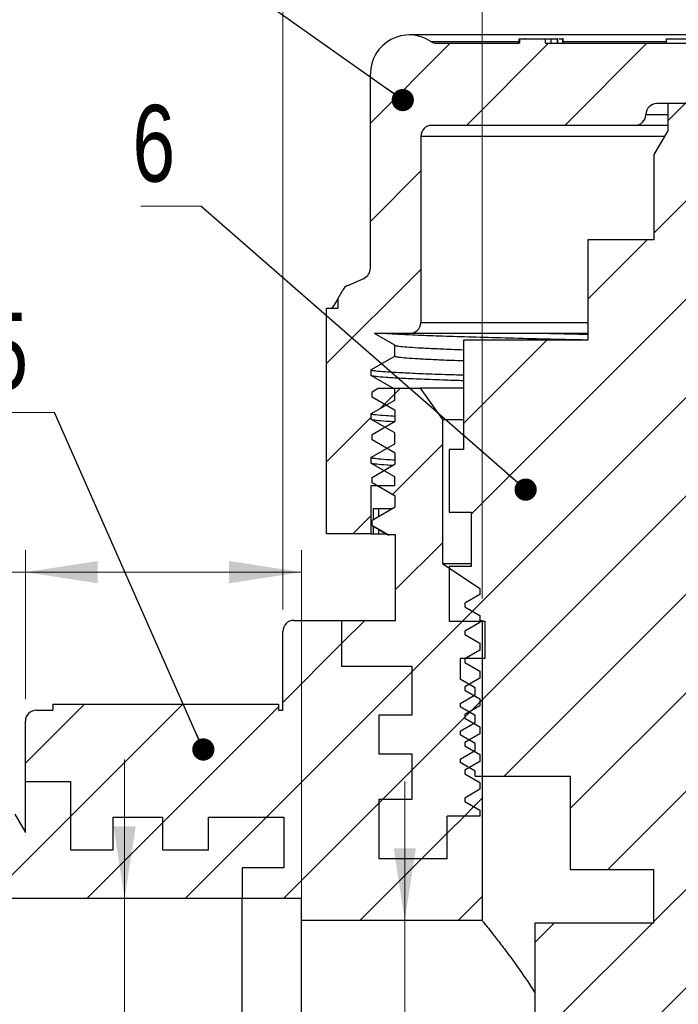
# Model space of a CAD drawing. Header units: millimetres. Extents: x 0 to 420, y 0 to 297.
# Tile 54 of 68: x 261 to 291, y 227 to 272. Entities that reach past the tile are written whole.
import ezdxf

# ---------------------------------------------------------------- set-up
doc = ezdxf.new("R2010")
doc.units = ezdxf.units.MM
doc.styles.add('SLDTEXTSTYLE0', font='TXT', dxfattribs={"width": 0.75})
doc.dimstyles.new('SLDDIMSTYLE0', dxfattribs={"dimtxt": 3.5, "dimasz": 3.302, "dimexe": 0, "dimexo": 0.0625, "dimgap": 0.875, "dimtad": 1, "dimrnd": 1e-09, "dimzin": 12, "dimdsep": 46, "dimtxsty": 'SLDTEXTSTYLE0', "dimsah": 1, "dimcen": 0.09, "dimadec": 0, "dimazin": 3, "dimtfac": 1, "dimtmove": 0, "dimatfit": 0, "dimfxl": 0, "dimfrac": 2, "dimtolj": 1, "dimtzin": 12, "dimarcsym": 0})
doc.dimstyles.new('SLDDIMSTYLE1', dxfattribs={"dimtxt": 3.5, "dimasz": 3.302, "dimexe": 0, "dimexo": 0.0625, "dimgap": 0.875, "dimtad": 1, "dimrnd": 1e-09, "dimzin": 12, "dimdsep": 46, "dimtxsty": 'SLDTEXTSTYLE0', "dimsah": 1, "dimcen": 0.09, "dimadec": 0, "dimazin": 3, "dimtfac": 1, "dimtofl": 0, "dimtmove": 0, "dimatfit": 3, "dimfxl": 0, "dimfrac": 2, "dimtolj": 1, "dimtzin": 12, "dimarcsym": 0})
doc.dimstyles.new('SLDDIMSTYLE5', dxfattribs={"dimtxt": 0.18, "dimasz": 1.016, "dimexe": 0, "dimexo": 0.0625, "dimgap": 0, "dimtad": 0, "dimtih": 1, "dimtoh": 1, "dimdec": 0, "dimrnd": 1e-09, "dimzin": 0, "dimdsep": 46, "dimtxsty": 'Standard', "dimblk1": 'DOT', "dimblk2": 'DOT', "dimsah": 1, "dimcen": 0.09, "dimadec": 0, "dimazin": 0, "dimtfac": 1.016, "dimtdec": 0, "dimtofl": 0, "dimtmove": 0, "dimatfit": 3, "dimldrblk": 'DOT', "dimfxl": 0, "dimfrac": 2, "dimtolj": 1, "dimtzin": 0, "dimarcsym": 0})

# ---------------------------------------------------------------- blocks, each defined once
blk = doc.blocks.new('_D_34')
at = {"color": 7, "linetype": 'Continuous', "lineweight": 0}
for p, q in [((272.634, 245.45), (272.634, 282.673)), ((310.634, 245.45), (310.634, 282.673)), ((310.634, 281.673), (272.634, 281.673))]:
    blk.add_line(p, q, dxfattribs=at)
at = {"color": 7, "linetype": 'Continuous', "lineweight": 18}
for points in [[(272.634, 281.673), (275.936, 281.165), (275.936, 282.181)], [(310.634, 281.673), (307.332, 282.181), (307.332, 281.165)]]:
    blk.add_solid(points, dxfattribs=at)
at = {"color": 7, "linetype": 'Continuous', "lineweight": 18, "char_height": 3.5, "attachment_point": 1, "style": 'SLDTEXTSTYLE0'}
for s, insert in [('%%c', (285.479, 286.185)), ('38', (290.758, 286.239))]:
    blk.add_mtext(s, dxfattribs=dict(at, insert=insert))
blk = doc.blocks.new('_D_36')
at = {"color": 7, "linetype": 'Continuous', "lineweight": 0}
for p, q in [((265.412, 232.25), (265.412, 238.6)), ((269.784, 232.25), (264.412, 232.25)), ((265.412, 232.25), (265.412, 214.25)), ((269.784, 214.25), (264.412, 214.25)), ((265.412, 214.25), (265.412, 207.9))]:
    blk.add_line(p, q, dxfattribs=at)
at = {"color": 7, "linetype": 'Continuous', "lineweight": 18}
for points in [[(265.412, 232.25), (265.92, 235.552), (264.904, 235.552)], [(265.412, 214.25), (264.904, 210.948), (265.92, 210.948)]]:
    blk.add_solid(points, dxfattribs=at)
at = {"color": 7, "linetype": 'Continuous', "lineweight": 18, "char_height": 3.5, "attachment_point": 1, "rotation": 90, "style": 'SLDTEXTSTYLE0'}
for s, insert in [('18', (260.846, 223.243)), ('%%c', (260.9, 217.964))]:
    blk.add_mtext(s, dxfattribs=dict(at, insert=insert))
blk = doc.blocks.new('_D_37')
at = {"color": 7, "linetype": 'Continuous', "lineweight": 0}
for p, q in [((278.203, 231.25), (278.203, 237.6)), ((278.203, 231.25), (278.203, 215.25)), ((278.203, 215.25), (278.203, 208.9))]:
    blk.add_line(p, q, dxfattribs=at)
at = {"color": 7, "linetype": 'Continuous', "lineweight": 18}
for points in [[(278.203, 231.25), (278.711, 234.552), (277.695, 234.552)], [(278.203, 215.25), (277.695, 211.948), (278.711, 211.948)]]:
    blk.add_solid(points, dxfattribs=at)
at = {"color": 7, "linetype": 'Continuous', "lineweight": 18, "char_height": 3.5, "attachment_point": 1, "rotation": 90, "style": 'SLDTEXTSTYLE0'}
for s, insert in [('16', (273.637, 222.931)), ('%%c', (273.691, 217.652))]:
    blk.add_mtext(s, dxfattribs=dict(at, insert=insert))
blk = doc.blocks.new('_D_38')
at = {"color": 7, "linetype": 'Continuous', "lineweight": 0}
for p, q in [((260.884, 241.35), (260.884, 248.151)), ((273.484, 232.25), (273.484, 248.151)), ((260.884, 247.151), (249.926, 247.151)), ((273.484, 247.151), (260.884, 247.151))]:
    blk.add_line(p, q, dxfattribs=at)
at = {"color": 7, "linetype": 'Continuous', "lineweight": 18}
for points in [[(260.884, 247.151), (264.186, 246.643), (264.186, 247.659)], [(273.484, 247.151), (270.182, 247.659), (270.182, 246.643)]]:
    blk.add_solid(points, dxfattribs=at)
at = {"color": 7, "linetype": 'Continuous', "lineweight": 18, "insert": (249.926, 251.662), "char_height": 3.5, "attachment_point": 1, "style": 'SLDTEXTSTYLE0'}
blk.add_mtext('12,60', dxfattribs=at)
blk = doc.blocks.new('_D_40')
at = {"color": 7, "linetype": 'Continuous', "lineweight": 0}
for p, q in [((281.734, 245.95), (281.734, 276.539)), ((301.534, 245.95), (301.534, 276.539)), ((281.734, 275.539), (275.384, 275.539)), ((301.534, 275.539), (281.734, 275.539)), ((301.534, 275.539), (307.884, 275.539))]:
    blk.add_line(p, q, dxfattribs=at)
at = {"color": 7, "linetype": 'Continuous', "lineweight": 18}
for points in [[(281.734, 275.539), (278.432, 276.047), (278.432, 275.031)], [(301.534, 275.539), (304.836, 275.031), (304.836, 276.047)]]:
    blk.add_solid(points, dxfattribs=at)
at = {"color": 7, "linetype": 'Continuous', "lineweight": 18, "char_height": 3.5, "attachment_point": 1, "style": 'SLDTEXTSTYLE0'}
for s, insert in [('%%c', (281.126, 280.051)), ('19,80', (286.404, 280.104))]:
    blk.add_mtext(s, dxfattribs=dict(at, insert=insert))
blk = doc.blocks.new('SW_NOTE_0_12')
at = {"color": 0, "linetype": 'Continuous', "lineweight": 0}
blk.add_line((-2.738, 0), (0, 0), dxfattribs=at)
at = {"color": 0, "linetype": 'Continuous', "lineweight": 0, "insert": (-3.152, 4.551), "char_height": 3.5, "attachment_point": 1, "style": 'SLDTEXTSTYLE0'}
blk.add_mtext('5', dxfattribs=at)
blk = doc.blocks.new('_Dot')
at = {"color": 0, "linetype": 'ByBlock', "lineweight": -2}
blk.add_line((-0.5, 0), (-1, 0), dxfattribs=at)
at = {"color": 0, "linetype": 'ByBlock', "const_width": 0.5}
blk.add_lwpolyline([(-0.25, 0, 1), (0.25, 0, 1)], format="xyb", close=True, dxfattribs=at)
blk = doc.blocks.new('SW_NOTE_0_13')
at = {"color": 0, "linetype": 'Continuous', "lineweight": 0}
blk.add_line((-2.738, 0), (0, 0), dxfattribs=at)
at = {"color": 0, "linetype": 'Continuous', "lineweight": 0, "insert": (-3.123, 4.615), "char_height": 3.5, "attachment_point": 1, "style": 'SLDTEXTSTYLE0'}
blk.add_mtext('6', dxfattribs=at)

msp = doc.modelspace()

# ---------------------------------------------------------------- hatches: boundary and pattern name
at = {"linetype": 'Continuous', "lineweight": 18}
h = msp.add_hatch(dxfattribs=at)
h.set_pattern_fill('ANSI31', style=0)
edge = h.paths.add_edge_path(flags=0)
edge.add_line((308.63365, 259.19463), (308.1263, 259.19463))
edge.add_line((308.1263, 259.19463), (308.1263, 259.63497))
edge.add_line((308.1263, 259.63497), (307.90006, 260.02977))
edge.add_arc((307.46624, 259.78118), 0.5, 29.814163, 66.210876)
edge.add_line((307.66793, 260.2387), (306.93197, 260.56313))
edge.add_arc((307.13365, 261.02065), 0.5, 180, 246.210876, ccw=False)
edge.add_line((306.63365, 261.02065), (306.63365, 269.89895))
edge.add_arc((304.85929, 269.89895), 1.77436, 0, 123.539843)
edge.add_arc((303.60267, 271.79463), 0.5, 270, 303.539843, ccw=False)
edge.add_line((303.60267, 271.29463), (301.33365, 271.29463))
edge.add_line((301.33365, 271.29463), (301.33365, 271.49463))
edge.add_line((301.33365, 271.49463), (300.83365, 271.49463))
edge.add_line((300.83365, 271.49463), (300.83365, 271.29463))
edge.add_line((300.83365, 271.29463), (284.62371, 271.29463))
edge.add_line((284.62371, 271.29463), (284.62371, 271.49463))
edge.add_line((284.62371, 271.49463), (283.43355, 271.49463))
edge.add_line((283.43355, 271.49463), (283.43355, 271.29463))
edge.add_line((283.43355, 271.29463), (279.66464, 271.29463))
edge.add_arc((279.66464, 271.79463), 0.5, 236.460157, 270, ccw=False)
edge.add_arc((278.40801, 269.89895), 1.77436, 56.460157, 180)
edge.add_line((276.63365, 269.89895), (276.63365, 261.02065))
edge.add_arc((276.13365, 261.02065), 0.5, 293.789124, 360, ccw=False)
edge.add_line((276.33534, 260.56313), (275.59938, 260.2387))
edge.add_arc((275.80106, 259.78118), 0.5, 113.789124, 150.185837)
edge.add_line((275.36724, 260.02977), (275.14101, 259.63497))
edge.add_line((275.14101, 259.63497), (275.14101, 259.19463))
edge.add_line((275.14101, 259.19463), (274.63365, 259.19463))
edge.add_line((274.63365, 259.19463), (274.63365, 248.89463))
edge.add_line((274.63365, 248.89463), (276.65865, 248.89463))
edge.add_line((276.65865, 248.89463), (276.65865, 251.09463))
edge.add_line((276.65865, 251.09463), (277.74118, 251.09463))
edge.add_line((277.74118, 251.09463), (277.74118, 251.50834))
edge.add_line((277.74118, 251.50834), (276.65865, 252.13334))
edge.add_line((276.65865, 252.13334), (276.65865, 252.38334))
edge.add_line((276.65865, 252.38334), (277.74118, 253.00834))
edge.add_line((277.74118, 253.00834), (277.74118, 253.50834))
edge.add_line((277.74118, 253.50834), (276.65865, 254.13334))
edge.add_line((276.65865, 254.13334), (276.65865, 254.38334))
edge.add_line((276.65865, 254.38334), (277.74118, 255.00834))
edge.add_line((277.74118, 255.00834), (277.74118, 255.50834))
edge.add_line((277.74118, 255.50834), (276.65865, 256.13334))
edge.add_line((276.65865, 256.13334), (276.65865, 256.38334))
edge.add_line((276.65865, 256.38334), (277.74118, 257.00834))
edge.add_line((277.74118, 257.00834), (277.74118, 257.50834))
edge.add_line((277.74118, 257.50834), (276.8123, 258.04463))
edge.add_line((276.8123, 258.04463), (278.43365, 258.04463))
edge.add_arc((278.43365, 258.54463), 0.5, 270, 360)
edge.add_line((278.93365, 258.54463), (278.93365, 267.04463))
edge.add_arc((279.43365, 267.04463), 0.5, 90, 180, ccw=False)
edge.add_line((279.43365, 267.54463), (288.70865, 267.54463))
edge.add_arc((288.70865, 268.04463), 0.5, 270, 360)
edge.add_arc((289.70865, 268.04463), 0.5, 90, 180, ccw=False)
edge.add_line((289.70865, 268.54463), (293.55865, 268.54463))
edge.add_arc((293.55865, 268.04463), 0.5, 0, 90, ccw=False)
edge.add_arc((294.55865, 268.04463), 0.5, 180, 270)
edge.add_line((294.55865, 267.54463), (303.83365, 267.54463))
edge.add_arc((303.83365, 267.04463), 0.5, 0, 90, ccw=False)
edge.add_line((304.33365, 267.04463), (304.33365, 258.54463))
edge.add_arc((304.83365, 258.54463), 0.5, 180, 270)
edge.add_line((304.83365, 258.04463), (305.52612, 258.04463))
edge.add_line((305.52612, 258.04463), (305.52612, 258.00834))
edge.add_line((305.52612, 258.00834), (306.60865, 257.38334))
edge.add_line((306.60865, 257.38334), (306.60865, 257.13334))
edge.add_line((306.60865, 257.13334), (305.52612, 256.50834))
edge.add_line((305.52612, 256.50834), (305.52612, 256.00834))
edge.add_line((305.52612, 256.00834), (306.60865, 255.38334))
edge.add_line((306.60865, 255.38334), (306.60865, 255.13334))
edge.add_line((306.60865, 255.13334), (305.52612, 254.50834))
edge.add_line((305.52612, 254.50834), (305.52612, 254.00834))
edge.add_line((305.52612, 254.00834), (306.60865, 253.38334))
edge.add_line((306.60865, 253.38334), (306.60865, 253.13334))
edge.add_line((306.60865, 253.13334), (305.52612, 252.50834))
edge.add_line((305.52612, 252.50834), (305.52612, 252.00834))
edge.add_line((305.52612, 252.00834), (306.60865, 251.38334))
edge.add_line((306.60865, 251.38334), (306.60865, 251.13334))
edge.add_line((306.60865, 251.13334), (306.54161, 251.09463))
edge.add_line((306.54161, 251.09463), (306.60865, 251.09463))
edge.add_line((306.60865, 251.09463), (306.60865, 248.89463))
edge.add_line((306.60865, 248.89463), (308.63365, 248.89463))
edge.add_line((308.63365, 248.89463), (308.63365, 259.19463))
h = msp.add_hatch(dxfattribs=at)
h.set_pattern_fill('ANSI31', style=0)
h.paths.add_polyline_path([(301.84625, 240.91949), (301.84625, 241.23699), (302.53365, 241.63387), (302.53365, 241.79262), (301.84625, 242.18949), (301.84625, 242.50699), (302.53365, 242.90387), (302.53365, 243.21463), (301.40865, 243.21463), (301.40865, 244.91463), (303.03365, 244.91463), (303.03365, 247.41463), (302.03365, 247.41463), (302.03365, 249.89463), (303.03365, 249.89463), (303.03365, 252.74463), (302.38365, 252.74463), (302.38365, 257.74463), (296.71365, 257.74463), (296.71365, 262.32463), (293.69865, 262.32463), (293.69865, 266.2209), (293.05865, 267.29463), (293.05865, 268.54463), (290.20865, 268.54463), (290.20865, 267.29463), (289.56865, 266.2209), (289.56865, 262.32463), (286.55365, 262.32463), (286.55365, 257.74463), (280.88365, 257.74463), (280.88365, 252.74463), (280.23365, 252.74463), (280.23365, 249.89463), (281.23365, 249.89463), (281.23365, 247.41463), (280.23365, 247.41463), (280.23365, 244.91463), (281.85865, 244.91463), (281.85865, 243.21463), (280.73365, 243.21463), (280.73365, 242.26887), (281.42106, 241.87199), (281.42106, 241.55449), (280.73365, 241.15762), (280.73365, 240.99887), (281.42106, 240.60199), (281.42106, 240.28449), (280.73365, 239.88762), (280.73365, 239.72887), (281.42106, 239.33199), (281.42106, 239.01449), (280.73365, 238.61762), (280.73365, 238.45887), (281.42106, 238.06199), (281.42106, 237.83463), (285.75865, 237.83463), (285.75865, 233.58463), (289.55865, 233.58463), (289.55865, 231.13463), (284.13365, 231.13463), (284.13365, 226.83463), (286.21196, 226.83463), (289.55865, 224.02853), (291.63365, 223.30463), (293.70865, 224.02853), (297.05535, 226.83463), (299.13365, 226.83463), (299.13365, 231.13463), (293.70865, 231.13463), (293.70865, 233.58463), (297.50865, 233.58463), (297.50865, 237.83463), (302.53365, 237.83463), (302.53365, 237.98262), (301.84625, 238.37949), (301.84625, 238.69699), (302.53365, 239.09387), (302.53365, 239.25262), (301.84625, 239.64949), (301.84625, 239.96699), (302.53365, 240.36387), (302.53365, 240.52262)], flags=0)
h = msp.add_hatch(dxfattribs=at)
h.set_pattern_fill('ANSI31', style=0)
h.paths.add_polyline_path([(281.63365, 246.40029), (279.92365, 247.55029), (279.92365, 254.12471), (278.90865, 255.55029), (276.99265, 255.55029), (276.70865, 255.38632), (276.70865, 255.14209), (277.7662, 254.53151), (277.7662, 254.04305), (276.70865, 253.43248), (276.70865, 253.18824), (277.7662, 252.57767), (277.7662, 252.08921), (276.70865, 251.47863), (276.70865, 251.2344), (277.7662, 250.62382), (277.7662, 250.13536), (276.70865, 249.52478), (276.70865, 249.28055), (277.45389, 248.85029), (277.78365, 248.85029), (277.78365, 244.95029), (275.33365, 244.95029), (275.33365, 242.85029), (278.53365, 242.85029), (278.53365, 240.64029), (277.03365, 240.64029), (277.03365, 238.84029), (278.53365, 238.84029), (278.53365, 236.79029), (277.03365, 236.79029), (277.03365, 234.07029), (280.13365, 234.07029), (280.13365, 236.02029), (281.63365, 236.02029), (281.63365, 236.28605), (280.94625, 236.68293), (280.94625, 236.84168), (281.63365, 237.23855), (281.63365, 237.55605), (280.94625, 237.95293), (280.94625, 238.11168), (281.63365, 238.50855), (281.63365, 238.82605), (280.94625, 239.22293), (280.94625, 239.38168), (281.63365, 239.77855), (281.63365, 240.09605), (280.94625, 240.49293), (280.94625, 240.65168), (281.63365, 241.04855), (281.63365, 241.36605), (280.94625, 241.76293), (280.94625, 241.92168), (281.63365, 242.31855), (281.63365, 242.63605), (280.94625, 243.03293), (280.94625, 243.19168), (281.63365, 243.58855), (281.63365, 243.90605), (280.94625, 244.30293), (280.94625, 244.46168), (281.63365, 244.85855), (281.63365, 245.17605), (280.94625, 245.57293), (280.94625, 245.73168), (281.63365, 246.12855)], flags=0)
h = msp.add_hatch(dxfattribs=at)
h.set_pattern_fill('ANSI31', style=0)
edge = h.paths.add_edge_path(flags=0)
edge.add_line((273.48365, 231.25029), (281.73365, 231.25029))
edge.add_line((281.73365, 231.25029), (281.73365, 244.95029))
edge.add_line((281.73365, 244.95029), (281.63365, 244.95029))
edge.add_line((281.63365, 244.95029), (281.63365, 244.85855))
edge.add_line((281.63365, 244.85855), (280.94625, 244.46168))
edge.add_line((280.94625, 244.46168), (280.94625, 244.30293))
edge.add_line((280.94625, 244.30293), (281.63365, 243.90605))
edge.add_line((281.63365, 243.90605), (281.63365, 243.58855))
edge.add_line((281.63365, 243.58855), (280.94625, 243.19168))
edge.add_line((280.94625, 243.19168), (280.94625, 243.03293))
edge.add_line((280.94625, 243.03293), (281.63365, 242.63605))
edge.add_line((281.63365, 242.63605), (281.63365, 242.31855))
edge.add_line((281.63365, 242.31855), (280.94625, 241.92168))
edge.add_line((280.94625, 241.92168), (280.94625, 241.76293))
edge.add_line((280.94625, 241.76293), (281.63365, 241.36605))
edge.add_line((281.63365, 241.36605), (281.63365, 241.04855))
edge.add_line((281.63365, 241.04855), (280.94625, 240.65168))
edge.add_line((280.94625, 240.65168), (280.94625, 240.49293))
edge.add_line((280.94625, 240.49293), (281.63365, 240.09605))
edge.add_line((281.63365, 240.09605), (281.63365, 239.77855))
edge.add_line((281.63365, 239.77855), (280.94625, 239.38168))
edge.add_line((280.94625, 239.38168), (280.94625, 239.22293))
edge.add_line((280.94625, 239.22293), (281.63365, 238.82605))
edge.add_line((281.63365, 238.82605), (281.63365, 238.50855))
edge.add_line((281.63365, 238.50855), (280.94625, 238.11168))
edge.add_line((280.94625, 238.11168), (280.94625, 237.95293))
edge.add_line((280.94625, 237.95293), (281.63365, 237.55605))
edge.add_line((281.63365, 237.55605), (281.63365, 237.23855))
edge.add_line((281.63365, 237.23855), (280.94625, 236.84168))
edge.add_line((280.94625, 236.84168), (280.94625, 236.68293))
edge.add_line((280.94625, 236.68293), (281.63365, 236.28605))
edge.add_line((281.63365, 236.28605), (281.63365, 236.02029))
edge.add_line((281.63365, 236.02029), (280.13365, 236.02029))
edge.add_line((280.13365, 236.02029), (280.13365, 234.07029))
edge.add_line((280.13365, 234.07029), (277.03365, 234.07029))
edge.add_line((277.03365, 234.07029), (277.03365, 236.79029))
edge.add_line((277.03365, 236.79029), (278.53365, 236.79029))
edge.add_line((278.53365, 236.79029), (278.53365, 238.84029))
edge.add_line((278.53365, 238.84029), (277.03365, 238.84029))
edge.add_line((277.03365, 238.84029), (277.03365, 240.64029))
edge.add_line((277.03365, 240.64029), (278.53365, 240.64029))
edge.add_line((278.53365, 240.64029), (278.53365, 242.85029))
edge.add_line((278.53365, 242.85029), (275.33365, 242.85029))
edge.add_line((275.33365, 242.85029), (275.33365, 244.95029))
edge.add_line((275.33365, 244.95029), (273.13365, 244.95029))
edge.add_arc((273.13365, 244.45029), 0.5, 90, 180)
edge.add_line((272.63365, 244.45029), (272.63365, 240.85029))
edge.add_line((272.63365, 240.85029), (272.43365, 240.85029))
edge.add_line((272.43365, 240.85029), (272.43365, 241.12529))
edge.add_line((272.43365, 241.12529), (262.13365, 241.12529))
edge.add_line((262.13365, 241.12529), (262.13365, 240.85029))
edge.add_line((262.13365, 240.85029), (261.38365, 240.85029))
edge.add_arc((261.38365, 240.35029), 0.5, 90, 180)
edge.add_line((260.88365, 240.35029), (260.88365, 237.60029))
edge.add_line((260.88365, 237.60029), (262.93365, 237.60029))
edge.add_line((262.93365, 237.60029), (262.93365, 234.47529))
edge.add_line((262.93365, 234.47529), (264.88365, 234.47529))
edge.add_line((264.88365, 234.47529), (264.88365, 235.97529))
edge.add_line((264.88365, 235.97529), (267.13365, 235.97529))
edge.add_line((267.13365, 235.97529), (267.13365, 234.47529))
edge.add_line((267.13365, 234.47529), (269.23365, 234.47529))
edge.add_line((269.23365, 234.47529), (269.23365, 235.97529))
edge.add_line((269.23365, 235.97529), (272.68365, 235.97529))
edge.add_line((272.68365, 235.97529), (272.68365, 233.65029))
edge.add_line((272.68365, 233.65029), (270.78365, 233.65029))
edge.add_line((270.78365, 233.65029), (270.78365, 232.25029))
edge.add_line((270.78365, 232.25029), (273.48365, 232.25029))
edge.add_line((273.48365, 232.25029), (273.48365, 231.25029))
h = msp.add_hatch(dxfattribs=at)
h.set_pattern_fill('ANSI31', style=0)
h.paths.add_polyline_path([(269.23365, 234.47529), (267.13365, 234.47529), (267.13365, 235.97529), (264.88365, 235.97529), (264.88365, 234.47529), (262.93365, 234.47529), (262.93365, 237.60029), (260.88365, 237.60029), (260.88365, 235.27215), (260.40553, 236.10029), (260.20709, 236.10029), (259.711, 235.24103), (259.31412, 235.24103), (258.81803, 236.10029), (258.61959, 236.10029), (258.1235, 235.24103), (257.72662, 235.24103), (257.23053, 236.10029), (257.03209, 236.10029), (256.536, 235.24103), (256.13912, 235.24103), (255.64303, 236.10029), (255.44459, 236.10029), (254.9485, 235.24103), (254.55162, 235.24103), (254.05553, 236.10029), (253.85709, 236.10029), (253.361, 235.24103), (252.96412, 235.24103), (252.46803, 236.10029), (252.26959, 236.10029), (251.7735, 235.24103), (251.48365, 235.24103), (251.48365, 234.25029), (254.03365, 232.25029), (270.78365, 232.25029), (270.78365, 233.65029), (272.68365, 233.65029), (272.68365, 235.97529), (269.23365, 235.97529)], flags=0)

# ---------------------------------------------------------------- linework, layer by layer
at = {"color": 7, "linetype": 'Continuous', "lineweight": 25}
for p, q in [((304.85929, 271.67331), (278.40801, 271.67331)), ((283.41073, 271.49463), (283.41073, 271.29463)), ((283.41073, 271.49463), (283.42007, 271.49463)), ((283.42007, 271.49463), (283.42007, 271.29463)), ((283.42007, 271.49463), (283.43355, 271.49463)), ((283.43355, 271.49463), (283.43355, 271.29463)), ((283.43355, 271.49463), (284.62371, 271.49463)), ((283.67556, 271.51963), (283.67556, 271.49463)), ((284.62371, 271.29463), (284.62371, 271.49463)), ((284.62371, 271.49463), (284.87132, 271.49463)), ((284.87132, 271.49463), (284.87132, 271.29463)), ((284.87132, 271.49463), (285.16339, 271.49463)), ((285.16339, 271.49463), (285.16339, 271.29463)), ((285.16339, 271.49463), (285.17788, 271.49463)), ((285.17788, 271.49463), (285.17788, 271.29463)), ((285.17961, 271.29463), (285.17961, 271.51963)), ((285.41602, 271.49463), (285.41602, 271.29463)), ((285.41716, 271.29463), (285.41716, 271.51963)), ((290.13365, 271.49463), (290.13365, 271.29463)), ((290.13365, 271.49463), (291.48365, 271.49463)), ((279.66464, 271.29463), (283.43355, 271.29463)), ((284.62371, 271.29463), (300.83365, 271.29463)), ((276.63365, 261.02065), (276.63365, 269.89895)), ((293.55865, 268.54463), (289.70865, 268.54463)), ((290.20865, 268.54463), (290.20865, 267.29463)), ((293.05865, 268.54463), (290.20865, 268.54463)), ((288.70865, 267.54463), (279.43365, 267.54463)), ((290.20865, 267.54463), (288.70865, 267.54463)), ((278.93365, 267.04463), (278.93365, 258.54463)), ((290.20865, 267.29463), (289.56865, 266.2209)), ((289.56865, 266.2209), (289.56865, 262.32463)), ((286.55365, 262.32463), (286.55365, 257.74463)), ((289.56865, 262.32463), (286.55365, 262.32463)), ((275.59938, 260.2387), (276.33534, 260.56313)), ((275.14101, 259.63497), (275.36724, 260.02977)), ((274.92894, 259.27249), (274.96766, 259.3309)), ((275.14101, 259.63497), (274.96766, 259.3309)), ((275.14101, 259.63497), (275.14101, 259.19463)), ((274.63365, 248.89463), (274.63365, 259.19463)), ((274.63365, 259.19463), (275.14101, 259.19463)), ((274.92894, 259.27249), (274.86923, 259.19463)), ((278.43365, 258.04463), (276.8123, 258.04463)), ((277.74118, 257.50834), (276.8123, 258.04463)), ((286.55365, 258.04463), (278.43365, 258.04463)), ((280.88365, 257.74463), (280.88365, 252.74463)), ((286.55365, 257.74463), (280.88365, 257.74463)), ((277.74118, 257.00834), (277.74118, 257.50834)), ((277.76564, 257.49524), (277.74118, 257.50834)), ((276.65865, 256.38334), (277.74118, 257.00834)), ((276.65865, 256.38334), (276.65865, 256.13334)), ((277.74118, 255.50834), (276.65865, 256.13334)), ((276.70865, 255.38632), (276.99265, 255.55029)), ((276.70865, 255.14209), (276.70865, 255.38632)), ((276.99265, 255.55029), (278.90865, 255.55029)), ((277.74118, 255.00834), (277.74118, 255.50834)), ((278.90865, 255.55029), (279.92365, 254.12471)), ((280.88365, 255.55029), (278.90865, 255.55029)), ((276.65865, 254.38334), (277.74118, 255.00834)), ((277.7662, 254.53151), (276.70865, 255.14209)), ((277.7662, 254.04305), (277.7662, 254.53151)), ((276.65865, 254.38334), (276.65865, 254.13334)), ((277.74118, 253.50834), (276.65865, 254.13334)), ((276.70865, 253.43248), (277.7662, 254.04305)), ((279.92365, 254.12471), (279.92365, 247.55029)), ((279.92365, 254.12471), (280.88365, 254.12471)), ((277.74118, 253.00834), (277.74118, 253.50834)), ((276.70865, 253.18824), (276.70865, 253.43248)), ((277.7662, 252.57767), (276.70865, 253.18824)), ((276.65865, 252.38334), (277.74118, 253.00834)), ((280.23365, 252.74463), (280.23365, 249.89463)), ((280.88365, 252.74463), (280.23365, 252.74463)), ((276.65865, 252.38334), (276.65865, 252.13334)), ((277.7662, 252.08921), (277.7662, 252.57767)), ((277.74118, 251.50834), (276.65865, 252.13334)), ((276.70865, 251.47863), (277.7662, 252.08921)), ((276.70865, 251.2344), (276.70865, 251.47863)), ((277.74118, 251.09463), (277.74118, 251.50834)), ((276.65865, 251.09463), (276.65865, 248.89463)), ((277.74118, 251.09463), (276.65865, 251.09463)), ((277.7662, 250.62382), (276.70865, 251.2344)), ((277.7662, 250.13536), (277.7662, 250.62382)), ((276.70865, 249.52478), (277.7662, 250.13536)), ((277.57359, 250.04463), (276.75834, 250.04463)), ((276.75834, 250.04463), (276.75834, 249.55347)), ((276.99551, 250.04463), (276.99551, 249.6904)), ((280.23365, 249.89463), (281.23365, 249.89463)), ((281.23365, 249.89463), (281.23365, 247.41463)), ((276.70865, 249.28055), (276.70865, 249.52478)), ((276.70865, 249.28055), (276.74606, 249.26897)), ((277.45389, 248.85029), (276.70865, 249.28055)), ((276.75834, 249.25187), (276.75834, 248.89463)), ((276.99551, 249.11493), (276.99551, 248.89463)), ((276.65865, 248.89463), (274.63365, 248.89463)), ((276.65865, 248.89463), (276.75834, 248.89463)), ((276.75834, 248.89463), (276.99551, 248.89463)), ((276.99551, 248.89463), (277.37709, 248.89463)), ((277.78365, 248.85029), (277.45389, 248.85029)), ((277.78365, 244.95029), (277.78365, 248.85029)), ((279.92365, 247.55029), (281.63365, 246.40029)), ((279.92365, 247.55029), (281.23365, 247.55029)), ((280.23365, 247.41463), (280.23365, 244.91463)), ((281.23365, 247.41463), (280.23365, 247.41463)), ((281.63365, 246.40029), (281.63365, 246.12855)), ((281.63365, 246.12855), (280.94625, 245.73168)), ((280.94625, 245.73168), (280.94625, 245.57293)), ((280.94625, 245.57293), (281.63365, 245.17605)), ((273.13365, 244.95029), (275.33365, 244.95029)), ((275.33365, 242.85029), (275.33365, 244.95029)), ((275.33365, 244.95029), (277.78365, 244.95029)), ((281.63365, 245.17605), (281.63365, 244.85855)), ((281.63365, 244.95029), (281.63365, 244.85855)), ((281.63365, 244.95029), (281.73365, 244.95029)), ((281.73365, 244.95029), (281.73365, 231.25029)), ((280.23365, 244.91463), (281.85865, 244.91463)), ((281.63365, 244.85855), (280.94625, 244.46168)), ((281.63365, 244.85855), (280.94625, 244.46168)), ((281.85865, 244.91463), (281.85865, 243.21463)), ((272.63365, 240.85029), (272.63365, 244.45029)), ((280.94625, 244.46168), (280.94625, 244.30293)), ((280.94625, 244.46168), (280.94625, 244.30293)), ((280.94625, 244.30293), (281.63365, 243.90605)), ((280.94625, 244.30293), (281.63365, 243.90605)), ((281.63365, 243.90605), (281.63365, 243.58855)), ((280.73365, 243.21463), (280.73365, 242.26887)), ((281.85865, 243.21463), (280.73365, 243.21463)), ((281.63365, 243.58855), (280.94625, 243.19168)), ((281.63365, 243.58855), (280.94625, 243.19168)), ((280.94625, 243.19168), (280.94625, 243.03293)), ((280.94625, 243.19168), (280.94625, 243.03293)), ((278.53365, 242.85029), (275.33365, 242.85029)), ((278.53365, 240.64029), (278.53365, 242.85029)), ((280.94625, 243.03293), (281.63365, 242.63605)), ((280.94625, 243.03293), (281.63365, 242.63605)), ((281.42106, 241.87199), (280.73365, 242.26887)), ((281.63365, 242.31855), (280.94625, 241.92168)), ((281.63365, 242.31855), (280.94625, 241.92168)), ((281.63365, 242.63605), (281.63365, 242.31855)), ((280.94625, 241.92168), (280.94625, 241.76293)), ((280.94625, 241.92168), (280.94625, 241.76293)), ((281.42106, 241.55449), (281.42106, 241.87199)), ((280.73365, 241.15762), (281.42106, 241.55449)), ((280.94625, 241.76293), (281.63365, 241.36605)), ((280.94625, 241.76293), (281.63365, 241.36605)), ((281.63365, 241.36605), (281.63365, 241.04855)), ((262.13365, 241.12529), (262.13365, 240.85029)), ((262.13365, 241.12529), (272.43365, 241.12529)), ((272.43365, 241.12529), (272.43365, 240.85029)), ((280.73365, 241.15762), (280.73365, 240.99887)), ((281.42106, 240.60199), (280.73365, 240.99887)), ((281.63365, 241.04855), (280.94625, 240.65168)), ((281.63365, 241.04855), (280.94625, 240.65168)), ((261.38365, 240.85029), (262.13365, 240.85029)), ((272.43365, 240.85029), (272.63365, 240.85029)), ((277.03365, 238.84029), (277.03365, 240.64029)), ((277.03365, 240.64029), (278.53365, 240.64029)), ((280.94625, 240.65168), (280.94625, 240.49293)), ((280.94625, 240.65168), (280.94625, 240.49293)), ((280.94625, 240.49293), (281.63365, 240.09605)), ((280.94625, 240.49293), (281.63365, 240.09605)), ((281.42106, 240.28449), (281.42106, 240.60199)), ((260.88365, 237.60029), (260.88365, 240.35029)), ((280.73365, 239.88762), (281.42106, 240.28449)), ((281.63365, 240.09605), (281.63365, 239.77855)), ((280.73365, 239.88762), (280.73365, 239.72887)), ((281.42106, 239.33199), (280.73365, 239.72887)), ((281.63365, 239.77855), (280.94625, 239.38168)), ((281.63365, 239.77855), (280.94625, 239.38168)), ((280.94625, 239.38168), (280.94625, 239.22293)), ((280.94625, 239.38168), (280.94625, 239.22293)), ((280.94625, 239.22293), (281.63365, 238.82605)), ((280.94625, 239.22293), (281.63365, 238.82605)), ((281.42106, 239.01449), (281.42106, 239.33199)), ((278.53365, 238.84029), (277.03365, 238.84029)), ((278.53365, 236.79029), (278.53365, 238.84029)), ((280.73365, 238.61762), (281.42106, 239.01449)), ((281.63365, 238.82605), (281.63365, 238.50855)), ((280.73365, 238.61762), (280.73365, 238.45887)), ((281.42106, 238.06199), (280.73365, 238.45887)), ((281.63365, 238.50855), (280.94625, 238.11168)), ((281.63365, 238.50855), (280.94625, 238.11168)), ((280.94625, 238.11168), (280.94625, 237.95293)), ((280.94625, 238.11168), (280.94625, 237.95293)), ((280.94625, 237.95293), (281.63365, 237.55605)), ((280.94625, 237.95293), (281.63365, 237.55605)), ((281.42106, 237.83463), (281.42106, 238.06199)), ((281.42106, 237.83463), (285.75865, 237.83463)), ((285.75865, 237.83463), (285.75865, 233.58463)), ((260.88365, 237.60029), (262.93365, 237.60029)), ((260.88365, 235.27215), (260.88365, 237.60029)), ((262.93365, 237.60029), (262.93365, 234.47529)), ((281.63365, 237.55605), (281.63365, 237.23855)), ((281.63365, 237.23855), (280.94625, 236.84168)), ((281.63365, 237.23855), (280.94625, 236.84168)), ((277.03365, 234.07029), (277.03365, 236.79029)), ((277.03365, 236.79029), (278.53365, 236.79029)), ((280.94625, 236.84168), (280.94625, 236.68293)), ((280.94625, 236.84168), (280.94625, 236.68293)), ((280.94625, 236.68293), (281.63365, 236.28605)), ((280.94625, 236.68293), (281.63365, 236.28605)), ((260.40553, 236.10029), (260.88365, 235.27215)), ((264.88365, 234.47529), (264.88365, 235.97529)), ((264.88365, 235.97529), (267.13365, 235.97529)), ((267.13365, 235.97529), (267.13365, 234.47529)), ((269.23365, 234.47529), (269.23365, 235.97529)), ((269.23365, 235.97529), (272.68365, 235.97529)), ((272.68365, 235.97529), (272.68365, 233.65029)), ((280.13365, 234.07029), (280.13365, 236.02029)), ((281.63365, 236.02029), (280.13365, 236.02029)), ((281.63365, 236.28605), (281.63365, 236.02029)), ((262.93365, 234.47529), (264.88365, 234.47529)), ((267.13365, 234.47529), (269.23365, 234.47529)), ((280.13365, 234.07029), (277.03365, 234.07029)), ((272.68365, 233.65029), (270.78365, 233.65029)), ((270.78365, 233.65029), (270.78365, 232.25029)), ((285.75865, 233.58463), (289.55865, 233.58463)), ((289.55865, 233.58463), (289.55865, 231.13463)), ((270.78365, 232.25029), (254.03365, 232.25029)), ((270.78365, 214.25029), (270.78365, 232.25029)), ((273.48365, 232.25029), (270.78365, 232.25029)), ((273.48365, 231.25029), (273.48365, 232.25029)), ((281.73365, 231.25029), (273.48365, 231.25029)), ((273.48365, 215.25029), (273.48365, 231.25029)), ((284.13365, 231.13463), (284.13365, 226.83463)), ((289.55865, 231.13463), (284.13365, 231.13463))]:
    msp.add_line(p, q, dxfattribs=at)
at = {"color": 8, "linetype": 'Continuous', "lineweight": 25}
for p, q in [((279.38838, 271.37788), (283.41073, 271.37788)), ((285.41716, 271.37788), (290.13365, 271.37788)), ((289.20865, 268.04463), (290.20865, 268.04463)), ((290.05964, 267.04463), (278.93365, 267.04463)), ((278.93365, 258.54463), (286.55365, 258.54463))]:
    msp.add_line(p, q, dxfattribs=at)
at = {"color": 7, "linetype": 'Continuous', "lineweight": 25}
for centre, radius, start, end in [((278.40801, 269.89895), 1.77436, 56.460157, 180), ((279.66464, 271.79463), 0.5, 236.460157, 270), ((289.70865, 268.04463), 0.5, 90, 180), ((288.70865, 268.04463), 0.5, 270, 0), ((279.43365, 267.04463), 0.5, 90, 180), ((276.13365, 261.02065), 0.5, 293.789124, 0), ((275.80106, 259.78118), 0.5, 113.789124, 150.185837), ((278.43365, 258.54463), 0.5, 270, 0), ((273.13365, 244.45029), 0.5, 90, 180), ((261.38365, 240.35029), 0.5, 90, 180)]:
    msp.add_arc(centre, radius, start, end, dxfattribs=at)
for points, knots in [([(285.25695, 271.49463), (285.29132, 271.49463), (285.38734, 271.49463), (285.4048, 271.49463), (285.41602, 271.49463)], [0, 0, 0, 0, 0.35800296, 1, 1, 1, 1]), ([(286.51822, 257.74463), (286.40706, 257.74714), (285.68027, 257.76356), (284.40988, 257.79416), (282.75474, 257.83529), (281.24682, 257.87573), (279.90907, 257.91816), (278.77554, 257.96106), (277.85262, 258.0037), (277.44255, 258.03104), (277.23876, 258.04463)], [0, 0, 0, 0, 0.02473328, 0.16170701, 0.30103335, 0.4394517, 0.5796753, 0.72066181, 0.86117418, 1, 1, 1, 1]), ([(286.55365, 257.99384), (286.41622, 257.99695), (285.66432, 258.01393), (284.96812, 258.03083), (284.39918, 258.04463)], [0, 0, 0, 0, 0.18278908, 1, 1, 1, 1]), ([(280.88365, 257.29039), (280.69784, 257.29711), (280.17625, 257.31598), (279.47688, 257.34716), (278.78815, 257.38326), (278.27339, 257.41811), (277.9404, 257.45003), (277.8381, 257.47114), (277.79341, 257.48037)], [0, 0, 0, 0, 0.10484254, 0.29429331, 0.482836, 0.66929742, 0.85552148, 1, 1, 1, 1]), ([(280.88365, 256.79039), (280.69784, 256.79711), (280.17627, 256.81598), (279.4767, 256.84716), (278.78877, 256.88327), (278.2711, 256.91811), (277.94813, 256.95005), (277.77137, 256.98037), (277.75126, 256.999), (277.74118, 257.00834)], [0, 0, 0, 0, 0.09154701, 0.25697131, 0.42160268, 0.58441673, 0.74702355, 0.87317866, 1, 1, 1, 1]), ([(280.88365, 256.1385), (280.598, 256.14721), (279.862, 256.16965), (278.89, 256.20652), (277.97196, 256.24804), (277.28964, 256.28827), (276.8922, 256.32335), (276.69121, 256.35537), (276.66952, 256.374), (276.65865, 256.38334)], [0, 0, 0, 0, 0.10678782, 0.27514175, 0.44309796, 0.6092771, 0.77467125, 0.88703896, 1, 1, 1, 1]), ([(280.88365, 255.88853), (280.61361, 255.89672), (279.89146, 255.91864), (278.92784, 255.95499), (278.00149, 255.99653), (277.30967, 256.03684), (276.9055, 256.07212), (276.71306, 256.10057), (276.69169, 256.11563), (276.68385, 256.12115)], [0, 0, 0, 0, 0.1057633, 0.28283703, 0.45954634, 0.63443831, 0.80834654, 0.92972454, 1, 1, 1, 1]), ([(277.7662, 254.26234), (277.61922, 254.27051), (277.23133, 254.29208), (276.90683, 254.3221), (276.6921, 254.35462), (276.66982, 254.37375), (276.65865, 254.38334)], [0, 0, 0, 0, 0.20271382, 0.53495184, 0.76683489, 1, 1, 1, 1]), ([(277.71792, 254.01518), (277.596, 254.02192), (277.23172, 254.04206), (276.92152, 254.07086), (276.71481, 254.09982), (276.69272, 254.11538), (276.68452, 254.12115)], [0, 0, 0, 0, 0.19038563, 0.56884424, 0.83999398, 1, 1, 1, 1]), ([(277.7662, 252.26238), (277.62697, 252.27006), (277.24464, 252.29115), (276.9179, 252.32086), (276.69384, 252.35386), (276.6704, 252.3735), (276.65865, 252.38334)], [0, 0, 0, 0, 0.19029649, 0.52254263, 0.76058302, 1, 1, 1, 1]), ([(277.64517, 252.01933), (277.55703, 252.0242), (277.22608, 252.04247), (276.93402, 252.06962), (276.71701, 252.09907), (276.69387, 252.11513), (276.68518, 252.12115)], [0, 0, 0, 0, 0.14296656, 0.5367518, 0.82615914, 1, 1, 1, 1]), ([(276.71869, 249.26896), (276.84349, 249.19686), (277.09357, 249.05239), (277.34365, 248.90789), (277.46893, 248.8355)], [0, 0, 0, 0, 0.49903243, 1, 1, 1, 1]), ([(281.73365, 231.25029), (281.75166, 231.22805), (281.78345, 231.18881), (282.00497, 230.91278), (282.29779, 230.54204), (282.68795, 230.03788), (283.18319, 229.36976), (283.68023, 228.67895), (284.01118, 228.14724), (284.13365, 227.95047)], [0, 0, 0, 0, 0.17092097, 0.30162487, 0.4355338, 0.57889083, 0.72514113, 0.8982849, 1, 1, 1, 1])]:
    msp.add_open_spline(points, degree=3, knots=knots, dxfattribs=at)

# ---------------------------------------------------------------- block references
at = {"color": 7, "linetype": 'Continuous', "lineweight": 0}
for name, p in [('SW_NOTE_0_13', (268.89158, 263.86336)), ('SW_NOTE_0_12', (262.20465, 254.44087))]:
    msp.add_blockref(name, p, dxfattribs=at)

# ---------------------------------------------------------------- dimensions: what is measured, and where the dimension line sits
at = {"color": 7, "linetype": 'Continuous', "lineweight": 18}
for base, p1, p2, dimstyle, picture, middle in [((272.63365, 281.67331), (310.63365, 244.45029), (272.63365, 244.45029), 'SLDDIMSTYLE1', '_D_34', (290.70442, 281.67331)), ((281.73365, 275.53887), (301.53365, 244.95029), (281.73365, 244.95029), 'SLDDIMSTYLE0', '_D_40', (289.58388, 275.53887))]:
    dim = msp.add_linear_dim(base=base, p1=p1, p2=p2, text='%%c<>', dimstyle=dimstyle, dxfattribs=at)
    dim.commit()
    dim.dimension.update_dxf_attribs({"geometry": picture, "text_midpoint": middle, "dimtype": 160})
dim = msp.add_linear_dim(base=(260.88365, 247.15076), p1=(273.48365, 231.25029), p2=(260.88365, 240.35029), dimstyle='SLDDIMSTYLE1', dxfattribs=at)
dim.commit()
dim.dimension.update_dxf_attribs({"geometry": '_D_38', "text_midpoint": (255.74427, 247.15076), "dimtype": 160})
for base, p1, p2, picture, middle in [((265.41153, 214.25029), (270.78365, 232.25029), (270.78365, 214.25029), '_D_36', (265.41153, 223.18958)), ((278.20252, 215.25029), (281.73365, 231.25029), (281.73365, 215.25029), '_D_37', (278.20252, 222.87761))]:
    dim = msp.add_linear_dim(base=base, p1=p1, p2=p2, angle=90, text='%%c<>', dimstyle='SLDDIMSTYLE0', dxfattribs=at)
    dim.commit()
    dim.dimension.update_dxf_attribs({"geometry": picture, "text_midpoint": middle, "dimtype": 160})

# ---------------------------------------------------------------- leaders
at = {"color": 7, "linetype": 'Continuous', "lineweight": 0}
for points in [[(278.10978, 268.7009), (269.04356, 275.10956)], [(283.71922, 250.91813), (268.89158, 263.86336)], [(269.00485, 239.05696), (262.20465, 254.44087)]]:
    msp.add_leader(points, dimstyle='SLDDIMSTYLE5', dxfattribs=at)

doc.saveas('drawing.dxf')
